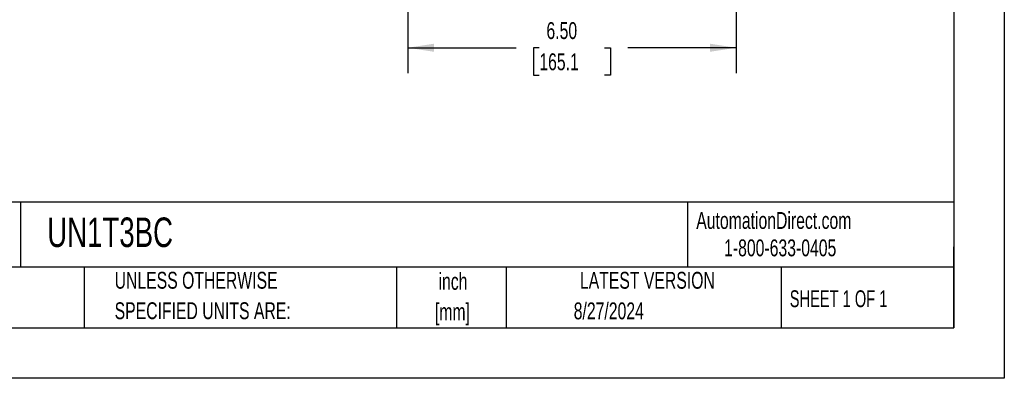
# Model space of a CAD drawing. Header units: inches. Extents: x 0 to 44, y 0 to 34.
# Tile 4 of 16: x 24.5 to 44, y 0 to 7.1. Entities that reach past the tile are written whole.
import ezdxf

# ---------------------------------------------------------------- set-up
doc = ezdxf.new("R2010")
doc.units = ezdxf.units.IN
doc.header["$LTSCALE"] = 4
doc.header["$MEASUREMENT"] = 0
doc.linetypes.add('CENTERX2', pattern=[0.8, 0.5, -0.1, 0.1, -0.1])
doc.layers.add('DIMENSIONS', color=140, linetype='Continuous', lineweight=25)
doc.layers.add('TEXT', color=140, linetype='Continuous', lineweight=25)
doc.styles.add('SLDTEXTSTYLE0', font='TXT', dxfattribs={"width": 0.7})
doc.styles.add('SLDTEXTSTYLE1', font='TXT', dxfattribs={"width": 0.65})
doc.dimstyles.new('SLDDIMSTYLE3', dxfattribs={"dimtxt": 0.339844, "dimasz": 0.52, "dimexe": 0, "dimexo": 0.0625, "dimgap": 0.084961, "dimtad": 0, "dimtih": 1, "dimtoh": 1, "dimrnd": 1e-09, "dimzin": 4, "dimdsep": 46, "dimtxsty": 'SLDTEXTSTYLE0', "dimsah": 1, "dimcen": 0.09, "dimadec": 0, "dimazin": 1, "dimtfac": 1, "dimtofl": 0, "dimtmove": 0, "dimatfit": 3, "dimfxl": 0, "dimfrac": 2, "dimtolj": 1, "dimtzin": 12, "dimarcsym": 0})

# ---------------------------------------------------------------- blocks, each defined once
blk = doc.blocks.new('SW_NOTE_0_1')
at = {"layer": 'TEXT', "color": 0, "linetype": 'CENTERX2', "lineweight": 18, "char_height": 0.3333, "attachment_point": 2, "style": 'SLDTEXTSTYLE0'}
for s, insert in [('inch', (0.5, 0.43)), ('[mm]', (0.489, -0.172))]:
    blk.add_mtext(s, dxfattribs=dict(at, insert=insert))
blk = doc.blocks.new('SW_NOTE_0_2')
at = {"layer": 'TEXT', "color": 0, "linetype": 'CENTERX2', "lineweight": 18, "char_height": 0.33333, "attachment_point": 1, "style": 'SLDTEXTSTYLE0'}
for s, insert in [('UNLESS OTHERWISE', (0, 0.43)), ('SPECIFIED UNITS ARE:', (0, -0.172))]:
    blk.add_mtext(s, dxfattribs=dict(at, insert=insert))
blk = doc.blocks.new('_D_6')
at = {"layer": 'DIMENSIONS'}
for p, q in [((32.195, 9.841), (32.195, 6.036)), ((38.695, 9.841), (38.695, 9.059)), ((38.695, 8.819), (38.695, 6.036)), ((32.195, 6.536), (34.338, 6.536)), ((34.799, 6.536), (34.684, 6.536)), ((34.684, 6.536), (34.684, 5.996)), ((36.091, 6.536), (36.205, 6.536)), ((36.205, 6.536), (36.205, 5.996)), ((38.695, 6.536), (36.552, 6.536)), ((34.684, 5.996), (34.799, 5.996)), ((36.205, 5.996), (36.091, 5.996))]:
    blk.add_line(p, q, dxfattribs=at)
for points in [[(32.195, 6.536), (32.715, 6.456), (32.715, 6.616)], [(38.695, 6.536), (38.175, 6.616), (38.175, 6.456)]]:
    blk.add_solid(points, dxfattribs=at)
at = {"layer": 'DIMENSIONS', "char_height": 0.3333, "attachment_point": 1, "style": 'SLDTEXTSTYLE0'}
for s, insert in [('6.50', (34.94, 7.042)), ('165.1', (34.799, 6.425))]:
    blk.add_mtext(s, dxfattribs=dict(at, insert=insert))

msp = doc.modelspace()

# ---------------------------------------------------------------- linework, layer by layer
at = {"color": 7, "linetype": 'Continuous'}
for p, q in [((44.000389, 34.000421), (44.000389, 0.000421)), ((44.000389, 0.000421), (0.000389, 0.000421))]:
    msp.add_line(p, q, dxfattribs=at)
at = {"layer": 'TEXT'}
for p, q in [((43, 33), (43, 1)), ((43, 3.484426), (1, 3.484426)), ((24.52896, 3.484426), (24.52896, 2.2)), ((37.728406, 3.484426), (37.728406, 2.2)), ((43, 1), (43, 2.6)), ((43, 2.2), (1, 2.2)), ((25.792154, 2.2), (25.792154, 1)), ((31.972331, 2.2), (31.972331, 1)), ((34.143637, 2.2), (34.143637, 1)), ((39.58248, 2.2), (39.58248, 1)), ((1, 1), (43, 1))]:
    msp.add_line(p, q, dxfattribs=at)

# ---------------------------------------------------------------- block references
at = {"layer": 'TEXT', "linetype": 'CENTERX2', "lineweight": 18}
for name, p in [('SW_NOTE_0_2', (26.394947, 1.674877)), ('SW_NOTE_0_1', (32.590394, 1.653819))]:
    msp.add_blockref(name, p, dxfattribs=at)

# ---------------------------------------------------------------- texts
for s, insert, char_height, attachment_point, style in [('UN1T3BC', (25.061591, 3.179581), 0.5833333, 1, 'SLDTEXTSTYLE0'), ('AutomationDirect.com', (37.904718, 3.287643), 0.33333333, 1, 'SLDTEXTSTYLE0'), ('1-800-633-0405', (38.455367, 2.745988), 0.33333333, 1, 'SLDTEXTSTYLE0'), ('LATEST VERSION', (36.937344, 2.104566), 0.33333333, 2, 'SLDTEXTSTYLE0'), ('SHEET 1 OF 1', (39.754533, 1.740392), 0.33333333, 1, 'SLDTEXTSTYLE1'), ('8/27/2024', (36.173463, 1.50008), 0.3333333, 2, 'SLDTEXTSTYLE0')]:
    msp.add_mtext(s, dxfattribs=dict(at, insert=insert, char_height=char_height, attachment_point=attachment_point, style=style))

# ---------------------------------------------------------------- dimensions: what is measured, and where the dimension line sits
at = {"layer": 'DIMENSIONS'}
dim = msp.add_linear_dim(base=(38.694891, 6.535792), p1=(32.194891, 10.041178), p2=(38.694891, 10.041178), dimstyle='SLDDIMSTYLE3', dxfattribs=at)
dim.commit()
dim.dimension.update_dxf_attribs({"geometry": '_D_6', "text_midpoint": (35.444891, 6.535792), "dimtype": 160})

doc.saveas('drawing.dxf')
